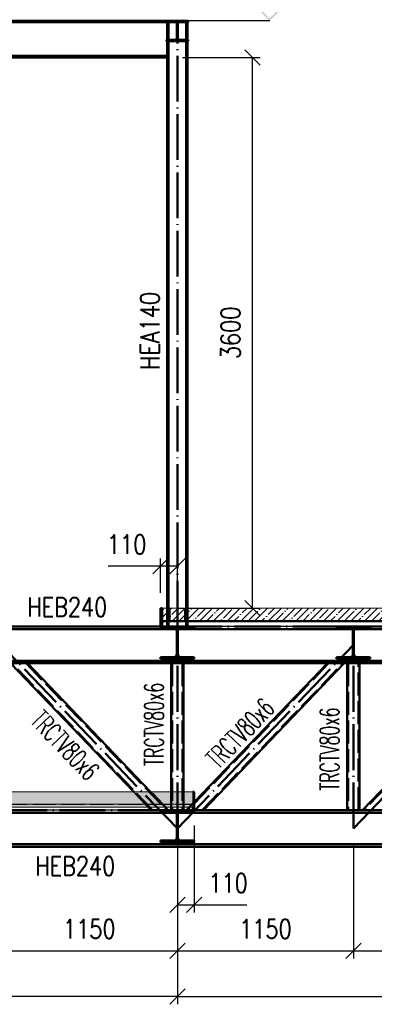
# Paper-space layout 'Layout1' of a CAD drawing. Extents: x -2 to 1033, y -36 to 596.
# Tile 24 of 182: x 190 to 237, y 397 to 525. Entities that reach past the tile are written whole.
import ezdxf

# ---------------------------------------------------------------- set-up
doc = ezdxf.new("R2010")
doc.units = 0
doc.linetypes.add('ACAD_ISO02W100', pattern=[15, 12, -3])
doc.linetypes.add('ACAD_ISO04W100', pattern=[30.5, 24, -3, 0.5, -3])
doc.layers.get('0').update_dxf_attribs({"linetype": 'CONTINUOUS'})
doc.layers.get('DEFPOINTS').update_dxf_attribs({"color": 132, "linetype": 'CONTINUOUS'})
doc.layers.add('AS_INS_ON', color=7, linetype='CONTINUOUS')
for name, color, linetype, lineweight in [('SS_2.ET-HALA_TaO-VESTAVBA_A1÷B2-P.NOSNIK', 172, 'CONTINUOUS', 50), ('SS_2.ET-HALA_TaO-VESTAVBA_A1÷B2-PODLAHA', 9, 'CONTINUOUS', 5), ('SS_2.ET-HALA_TaO-VESTAVBA_A1÷B2-PODLAHA_LEM', 102, 'CONTINUOUS', 50), ('SS_2.ET-HALA_TaO-VESTAVBA_A1÷B2-TRAPEZ.PLECH', 153, 'CONTINUOUS', 18), ('SS_2.ET-HALA_TaO-VESTAVBA_A1÷B2-VAZBA', 200, 'CONTINUOUS', 50), ('SS_2.ET-HALA_TaO-VESTAVBA_A1÷B2-VAZBA2', 51, 'CONTINUOUS', 50), ('SS_KOTY', 3, 'CONTINUOUS', 25), ('SS_POPIS_PROFILU', 13, 'CONTINUOUS', 25), ('SS_SRAFY', 8, 'CONTINUOUS', 18)]:
    doc.layers.add(name, color=color, linetype=linetype, lineweight=lineweight)
doc.styles.add('ROMANS', font='romans.shx', dxfattribs={"width": 0.8})
doc.styles.add('romans.shx', font='romans.shx', dxfattribs={"height": 5})
doc.dimstyles.new('A-1_(2.5)_50AS', dxfattribs={"dimtxt": 2.5, "dimasz": 2, "dimexe": 1, "dimexo": 2, "dimgap": 0, "dimtad": 0, "dimdec": 1, "dimlfac": 50, "dimrnd": 1, "dimtxsty": 'ROMANS', "dimblk1": 'OBLIQUE', "dimblk2": 'OBLIQUE', "dimsah": 1, "dimcen": 2, "dimclrd": 256, "dimclre": 256, "dimclrt": 256, "dimadec": 1, "dimazin": 2, "dimtfac": 0.714286, "dimtdec": 1, "dimtmove": 0, "dimatfit": 3, "dimldrblk": 'OPEN', "dimfxl": 1, "dimtvp": 1.142857, "dimtfill": 1, "dimtolj": 1, "dimlwd": -1, "dimlwe": -1, "dimarcsym": 0})
pattern_1 = [(45, (95.9386, 325.2604), (-0.8980256, 0.8980256), []), (45, (96.8367, 325.2604), (-0.8980256, 0.8980256), [1.5875, -0.3175, 0, -0.3175])]
pattern_2 = [(45, (95.93863, 325.26042), (-0.04490128, 0.04490128), [])]

# ---------------------------------------------------------------- blocks, each defined once
blk = doc.blocks.new('_Oblique')
at = {"color": 0, "linetype": 'ByBlock', "lineweight": -2}
blk.add_line((-0.5, -0.5), (0.5, 0.5), dxfattribs=at)
blk = doc.blocks.new('*D52')
at = {"layer": 'DEFPOINTS', "color": 0, "transparency": 16777216}
for p in [(210.94, 542.19), (73.54, 525.26, -10152.8), (210.94, 525.26, -10152.8)]:
    blk.add_point(p, dxfattribs=at)
at = {"layer": 'SS_KOTY', "transparency": 16777216}
for p, q in [((73.54, 527.26), (73.54, 543.19)), ((73.54, 542.19), (210.94, 542.19)), ((210.94, 527.26), (210.94, 543.19))]:
    blk.add_line(p, q, dxfattribs=at)
at = {"layer": 'SS_KOTY', "transparency": 16777216, "xscale": 2, "yscale": 2, "zscale": 2, "rotation": 180}
blk.add_blockref('_Oblique', (73.54, 542.19), dxfattribs=at)
at = {"layer": 'SS_KOTY', "transparency": 16777216, "xscale": 2, "yscale": 2, "zscale": 2}
blk.add_blockref('_Oblique', (210.94, 542.19), dxfattribs=at)
at = {"layer": 'SS_KOTY', "transparency": 16777216, "insert": (142.24, 545.05), "char_height": 2.5, "attachment_point": 5, "style": 'ROMANS', "bg_fill": 3, "box_fill_scale": 1.1, "bg_fill_color": 256, "bg_fill_true_color": 13158600, "bg_fill_transparency": 0}
blk.add_mtext('\\A1;6870', dxfattribs=at)
blk = doc.blocks.new('_OPEN')
at = {"color": 0, "linetype": 'ByBlock'}
for p, q in [((-1, 0.167), (0, 0)), ((0, 0), (-1, -0.167)), ((0, 0), (-1, 0))]:
    blk.add_line(p, q, dxfattribs=at)
blk = doc.blocks.new('*D57')
at = {"layer": 'DEFPOINTS', "color": 0, "transparency": 16777216}
for p in [(210.94, 419.66, -10152.8), (323.54, 417.26, -10150.4), (323.54, 397.68)]:
    blk.add_point(p, dxfattribs=at)
at = {"layer": 'SS_KOTY', "transparency": 16777216}
for p, q in [((210.94, 417.66), (210.94, 396.68)), ((323.54, 415.26), (323.54, 396.68)), ((210.94, 397.68), (323.54, 397.68))]:
    blk.add_line(p, q, dxfattribs=at)
at = {"layer": 'SS_KOTY', "transparency": 16777216, "xscale": 2, "yscale": 2, "zscale": 2, "rotation": 180}
blk.add_blockref('_Oblique', (210.94, 397.68), dxfattribs=at)
at = {"layer": 'SS_KOTY', "transparency": 16777216, "xscale": 2, "yscale": 2, "zscale": 2}
blk.add_blockref('_Oblique', (323.54, 397.68), dxfattribs=at)
at = {"layer": 'SS_KOTY', "transparency": 16777216, "insert": (267.24, 400.53), "char_height": 2.5, "attachment_point": 5, "style": 'ROMANS', "bg_fill": 3, "box_fill_scale": 1.1, "bg_fill_color": 256, "bg_fill_true_color": 13158600, "bg_fill_transparency": 0}
blk.add_mtext('\\A1;5630', dxfattribs=at)
blk = doc.blocks.new('*D58')
at = {"layer": 'DEFPOINTS', "color": 0, "transparency": 16777216}
for p in [(210.94, 419.66, -10152.8), (95.94, 408.55, -10142.8), (95.94, 397.68)]:
    blk.add_point(p, dxfattribs=at)
at = {"layer": 'SS_KOTY', "transparency": 16777216}
for p, q in [((210.94, 417.66), (210.94, 396.68)), ((95.94, 406.55), (95.94, 396.68)), ((210.94, 397.68), (95.94, 397.68))]:
    blk.add_line(p, q, dxfattribs=at)
at = {"layer": 'SS_KOTY', "transparency": 16777216, "xscale": 2, "yscale": 2, "zscale": 2, "rotation": 180}
blk.add_blockref('_Oblique', (95.94, 397.68), dxfattribs=at)
at = {"layer": 'SS_KOTY', "transparency": 16777216, "xscale": 2, "yscale": 2, "zscale": 2}
blk.add_blockref('_Oblique', (210.94, 397.68), dxfattribs=at)
at = {"layer": 'SS_KOTY', "transparency": 16777216, "insert": (153.44, 400.53), "char_height": 2.5, "attachment_point": 5, "style": 'ROMANS', "bg_fill": 3, "box_fill_scale": 1.1, "bg_fill_color": 256, "bg_fill_true_color": 13158600, "bg_fill_transparency": 0}
blk.add_mtext('\\A1;5750', dxfattribs=at)
blk = doc.blocks.new('*D65')
at = {"layer": 'DEFPOINTS', "color": 0, "transparency": 16777216}
for p in [(187.94, 419.66, -10152.8), (210.94, 419.66, -10152.8), (210.94, 403.68)]:
    blk.add_point(p, dxfattribs=at)
at = {"layer": 'SS_KOTY', "transparency": 16777216}
for p, q in [((187.94, 417.66), (187.94, 402.68)), ((210.94, 417.66), (210.94, 402.68)), ((187.94, 403.68), (210.94, 403.68))]:
    blk.add_line(p, q, dxfattribs=at)
at = {"layer": 'SS_KOTY', "transparency": 16777216, "xscale": 2, "yscale": 2, "zscale": 2, "rotation": 180}
blk.add_blockref('_Oblique', (187.94, 403.68), dxfattribs=at)
at = {"layer": 'SS_KOTY', "transparency": 16777216, "xscale": 2, "yscale": 2, "zscale": 2}
blk.add_blockref('_Oblique', (210.94, 403.68), dxfattribs=at)
at = {"layer": 'SS_KOTY', "transparency": 16777216, "insert": (199.44, 406.53), "char_height": 2.5, "attachment_point": 5, "style": 'ROMANS', "bg_fill": 3, "box_fill_scale": 1.1, "bg_fill_color": 256, "bg_fill_true_color": 13158600, "bg_fill_transparency": 0}
blk.add_mtext('\\A1;1150', dxfattribs=at)
blk = doc.blocks.new('*D66')
at = {"layer": 'DEFPOINTS', "color": 0, "transparency": 16777216}
for p in [(210.94, 419.66, -10152.8), (233.94, 419.66, -10152.8), (233.94, 403.68)]:
    blk.add_point(p, dxfattribs=at)
at = {"layer": 'SS_KOTY', "transparency": 16777216}
for p, q in [((210.94, 417.66), (210.94, 402.68)), ((233.94, 417.66), (233.94, 402.68)), ((210.94, 403.68), (233.94, 403.68))]:
    blk.add_line(p, q, dxfattribs=at)
at = {"layer": 'SS_KOTY', "transparency": 16777216, "xscale": 2, "yscale": 2, "zscale": 2, "rotation": 180}
blk.add_blockref('_Oblique', (210.94, 403.68), dxfattribs=at)
at = {"layer": 'SS_KOTY', "transparency": 16777216, "xscale": 2, "yscale": 2, "zscale": 2}
blk.add_blockref('_Oblique', (233.94, 403.68), dxfattribs=at)
at = {"layer": 'SS_KOTY', "transparency": 16777216, "insert": (222.44, 406.53), "char_height": 2.5, "attachment_point": 5, "style": 'ROMANS', "bg_fill": 3, "box_fill_scale": 1.1, "bg_fill_color": 256, "bg_fill_true_color": 13158600, "bg_fill_transparency": 0}
blk.add_mtext('\\A1;1150', dxfattribs=at)
blk = doc.blocks.new('*D67')
at = {"layer": 'DEFPOINTS', "color": 0, "transparency": 16777216}
for p in [(233.94, 419.66, -10152.8), (256.94, 419.66, -10152.8), (256.94, 403.68)]:
    blk.add_point(p, dxfattribs=at)
at = {"layer": 'SS_KOTY', "transparency": 16777216}
for p, q in [((233.94, 417.66), (233.94, 402.68)), ((256.94, 417.66), (256.94, 402.68)), ((233.94, 403.68), (256.94, 403.68))]:
    blk.add_line(p, q, dxfattribs=at)
at = {"layer": 'SS_KOTY', "transparency": 16777216, "xscale": 2, "yscale": 2, "zscale": 2, "rotation": 180}
blk.add_blockref('_Oblique', (233.94, 403.68), dxfattribs=at)
at = {"layer": 'SS_KOTY', "transparency": 16777216, "xscale": 2, "yscale": 2, "zscale": 2}
blk.add_blockref('_Oblique', (256.94, 403.68), dxfattribs=at)
at = {"layer": 'SS_KOTY', "transparency": 16777216, "insert": (245.44, 406.53), "char_height": 2.5, "attachment_point": 5, "style": 'ROMANS', "bg_fill": 3, "box_fill_scale": 1.1, "bg_fill_color": 256, "bg_fill_true_color": 13158600, "bg_fill_transparency": 0}
blk.add_mtext('\\A1;1150', dxfattribs=at)
blk = doc.blocks.new('*D72')
at = {"layer": 'DEFPOINTS', "color": 0, "transparency": 16777216}
for p in [(209.61, 520.46, -10151.6), (220.74, 520.46), (208.94, 448.46, -10142.8)]:
    blk.add_point(p, dxfattribs=at)
at = {"layer": 'SS_KOTY', "transparency": 16777216}
for p, q in [((211.61, 520.46), (221.74, 520.46)), ((220.74, 448.46), (220.74, 520.46)), ((210.94, 448.46), (221.74, 448.46))]:
    blk.add_line(p, q, dxfattribs=at)
at = {"layer": 'SS_KOTY', "transparency": 16777216, "xscale": 2, "yscale": 2, "zscale": 2}
for p, rotation in [((220.74, 520.46), 90), ((220.74, 448.46), 270)]:
    blk.add_blockref('_Oblique', p, dxfattribs=dict(at, rotation=rotation))
at = {"layer": 'SS_KOTY', "transparency": 16777216, "insert": (217.88, 484.46), "char_height": 2.5, "attachment_point": 5, "rotation": 90, "style": 'ROMANS', "bg_fill": 3, "box_fill_scale": 1.1, "bg_fill_color": 256, "bg_fill_true_color": 13158600, "bg_fill_transparency": 0}
blk.add_mtext('\\A1;3600', dxfattribs=at)
blk = doc.blocks.new('*D73')
at = {"layer": 'DEFPOINTS', "color": 0, "transparency": 16777216}
for p in [(213.14, 422.06, -10142.8), (210.94, 419.66, -10152.8), (213.14, 409.68)]:
    blk.add_point(p, dxfattribs=at)
at = {"layer": 'SS_KOTY', "transparency": 16777216}
for p, q in [((213.14, 420.06), (213.14, 408.68)), ((210.94, 417.66), (210.94, 408.68)), ((210.94, 409.68), (213.14, 409.68)), ((213.14, 409.68), (220, 409.68))]:
    blk.add_line(p, q, dxfattribs=at)
at = {"layer": 'SS_KOTY', "transparency": 16777216, "xscale": 2, "yscale": 2, "zscale": 2, "rotation": 180}
blk.add_blockref('_Oblique', (210.94, 409.68), dxfattribs=at)
at = {"layer": 'SS_KOTY', "transparency": 16777216, "xscale": 2, "yscale": 2, "zscale": 2}
blk.add_blockref('_Oblique', (213.14, 409.68), dxfattribs=at)
at = {"layer": 'SS_KOTY', "transparency": 16777216, "insert": (217.57, 412.53), "char_height": 2.5, "attachment_point": 5, "style": 'ROMANS', "bg_fill": 3, "box_fill_scale": 1.1, "bg_fill_color": 256, "bg_fill_true_color": 13158600, "bg_fill_transparency": 0}
blk.add_mtext('\\A1;110', dxfattribs=at)
blk = doc.blocks.new('*D74')
at = {"layer": 'DEFPOINTS', "color": 0, "transparency": 16777216}
for p in [(208.74, 453.94), (208.74, 448.46, -10142.8), (210.94, 446.06, -10152.8)]:
    blk.add_point(p, dxfattribs=at)
at = {"layer": 'SS_KOTY', "transparency": 16777216}
for p, q in [((208.74, 450.46), (208.74, 454.94)), ((210.94, 448.06), (210.94, 454.94)), ((208.74, 453.94), (201.88, 453.94)), ((210.94, 453.94), (208.74, 453.94))]:
    blk.add_line(p, q, dxfattribs=at)
at = {"layer": 'SS_KOTY', "transparency": 16777216, "xscale": 2, "yscale": 2, "zscale": 2, "rotation": 180}
blk.add_blockref('_Oblique', (208.74, 453.94), dxfattribs=at)
at = {"layer": 'SS_KOTY', "transparency": 16777216, "xscale": 2, "yscale": 2, "zscale": 2}
blk.add_blockref('_Oblique', (210.94, 453.94), dxfattribs=at)
at = {"layer": 'SS_KOTY', "transparency": 16777216, "insert": (204.31, 456.8), "char_height": 2.5, "attachment_point": 5, "style": 'ROMANS', "bg_fill": 3, "box_fill_scale": 1.1, "bg_fill_color": 256, "bg_fill_true_color": 13158600, "bg_fill_transparency": 0}
blk.add_mtext('\\A1;110', dxfattribs=at)

psp = doc.layouts.get("Layout1")

# ---------------------------------------------------------------- hatches: boundary and pattern name
at = {"layer": 'AS_INS_ON'}
psp.add_hatch(color=3, dxfattribs=at).paths.add_polyline_path([(221.1372, 527.4018), (220.9958, 527.2604), (222.9958, 525.2604), (224.9958, 527.2604), (224.8543, 527.4018), (222.9958, 525.5433)])
at = {"layer": 'SS_2.ET-HALA_TaO-VESTAVBA_A1÷B2-PODLAHA'}
h = psp.add_hatch(dxfattribs=at)
h.set_pattern_fill('ANSI35', color=252, scale=0.2, style=0)
h.set_pattern_definition(pattern_1)
h.paths.add_polyline_path([(212.9386, 424.4604), (64.5386, 424.4604), (64.5386, 422.8404), (212.9386, 422.8404)], flags=0)
at = {"layer": 'SS_SRAFY'}
h = psp.add_hatch(dxfattribs=at)
h.set_pattern_fill('ANSI31', color=5, scale=0.02, style=0)
h.set_pattern_definition(pattern_2)
h.paths.add_polyline_path([(231.7386, 442.0804), (231.7386, 441.8604), (236.1386, 441.8604), (236.1386, 442.0804), (234.3686, 442.0804, -0.41421356), (234.0086, 442.4404), (234.0086, 445.4804, -0.41421356), (234.3686, 445.8404), (236.1386, 445.8404), (236.1386, 446.0604), (231.7386, 446.0604), (231.7386, 445.8404), (233.5086, 445.8404, -0.41421356), (233.8686, 445.4804), (233.8686, 442.4404, -0.41421356), (233.5086, 442.0804)], flags=0)

# ---------------------------------------------------------------- linework, layer by layer
at = {"layer": 'SS_2.ET-HALA_TaO-VESTAVBA_A1÷B2-P.NOSNIK', "color": 1, "linetype": 'Continuous', "ltscale": 0.25}
for p, q in [((213.1386, 445.8404), (213.1386, 446.0604)), ((231.7386, 446.0604), (236.1386, 446.0604)), ((231.7386, 446.0604), (231.7386, 445.8404)), ((231.7386, 445.8404), (233.5086, 445.8404)), ((233.8686, 445.4804), (233.8686, 442.4404)), ((234.0086, 442.4404), (234.0086, 445.4804)), ((234.3686, 445.8404), (236.1386, 445.8404)), ((236.1386, 445.8404), (236.1386, 446.0604)), ((210.5086, 442.0804), (208.7386, 442.0804)), ((208.7386, 442.0804), (208.7386, 441.8604)), ((208.7386, 441.8604), (213.1386, 441.8604)), ((213.1386, 442.0804), (211.3686, 442.0804)), ((213.1386, 441.8604), (213.1386, 442.0804)), ((233.5086, 442.0804), (231.7386, 442.0804)), ((231.7386, 442.0804), (231.7386, 441.8604)), ((231.7386, 441.8604), (236.1386, 441.8604)), ((236.1386, 442.0804), (234.3686, 442.0804)), ((236.1386, 441.8604), (236.1386, 442.0804)), ((208.7386, 422.0604), (208.7386, 421.8404))]:
    psp.add_line(p, q, dxfattribs=at)
at = {"layer": 'SS_2.ET-HALA_TaO-VESTAVBA_A1÷B2-P.NOSNIK', "color": 1, "linetype": 'Continuous', "ltscale": 0.25, "extrusion": (-3.7494e-33, 6.12323e-17, -1)}
for centre, start, end in [((-233.5086, 445.4804), 90, 180), ((-234.3686, 445.4804), 0, 90), ((-210.5086, 442.4404), 180, 270), ((-211.3686, 442.4404), 270, 0), ((-233.5086, 442.4404), 180, 270), ((-234.3686, 442.4404), 270, 0)]:
    psp.add_arc(centre, 0.36, start, end, dxfattribs=at)
at = {"layer": 'SS_2.ET-HALA_TaO-VESTAVBA_A1÷B2-PODLAHA', "color": 9, "linetype": 'Continuous', "ltscale": 0.25}
for p, q in [((212.9386, 424.4604), (64.5386, 424.4604)), ((212.9386, 424.4604), (212.9386, 422.8404)), ((212.9386, 422.8404), (137.7553, 422.8404))]:
    psp.add_line(p, q, dxfattribs=at)
at = {"layer": 'SS_2.ET-HALA_TaO-VESTAVBA_A1÷B2-PODLAHA', "color": 9, "linetype": 'ACAD_ISO02W100', "ltscale": 0.25}
for p, q in [((205.2028, 424.4604), (206.7553, 422.8404)), ((209.0269, 422.8404), (207.4744, 424.4604)), ((210.1186, 424.4604), (210.1186, 422.8404)), ((211.7586, 422.8404), (211.7586, 424.4604)), ((64.5386, 422.8075), (212.9386, 422.8075)), ((206.7553, 422.8404), (206.7759, 422.819)), ((206.7759, 422.819), (206.7868, 422.8075)), ((206.7788, 422.816), (206.7759, 422.819)), ((206.7818, 422.8128), (206.7788, 422.816)), ((206.7868, 422.8075), (206.7818, 422.8128)), ((206.7868, 422.8075), (207.459, 422.1062)), ((209.0475, 422.819), (209.0269, 422.8404)), ((209.0475, 422.819), (209.0503, 422.816)), ((209.0501, 422.8162), (209.0475, 422.819)), ((209.0503, 422.816), (209.0501, 422.8162)), ((209.0584, 422.8075), (209.0503, 422.816)), ((210.1186, 422.8404), (210.1186, 422.8209)), ((210.1186, 422.8209), (210.1186, 422.816)), ((210.1186, 422.816), (210.1186, 422.8075)), ((211.7586, 422.8209), (211.7586, 422.8404)), ((211.7586, 422.816), (211.7586, 422.8209)), ((211.7586, 422.8075), (211.7586, 422.816)), ((212.8188, 422.8075), (212.8298, 422.819)), ((212.8188, 422.8075), (212.8269, 422.816)), ((212.8269, 422.816), (212.8298, 422.819)), ((212.8298, 422.819), (212.8503, 422.8404)), ((212.9386, 422.9325), (212.8503, 422.8404)), ((207.459, 422.1062), (207.4656, 422.0992)), ((207.4656, 422.0992), (207.4823, 422.0819))]:
    psp.add_line(p, q, dxfattribs=at)
at = {"layer": 'SS_2.ET-HALA_TaO-VESTAVBA_A1÷B2-PODLAHA_LEM', "color": 1, "linetype": 'Continuous', "ltscale": 0.25}
psp.add_line((213.1386, 424.4604), (212.9386, 424.4604), dxfattribs=at)
at = {"layer": 'SS_2.ET-HALA_TaO-VESTAVBA_A1÷B2-PODLAHA_LEM', "color": 3, "linetype": 'ACAD_ISO02W100', "ltscale": 0.25}
psp.add_line((212.9386, 422.9325), (213.1386, 423.1412), dxfattribs=at)
at = {"layer": 'SS_2.ET-HALA_TaO-VESTAVBA_A1÷B2-TRAPEZ.PLECH', "color": 5, "linetype": 'Continuous', "ltscale": 0.25}
for p, q in [((213.1386, 446.0604), (231.7386, 446.0604)), ((236.1386, 446.0604), (254.7386, 446.0604)), ((190.1386, 422.0604), (208.7386, 422.0604))]:
    psp.add_line(p, q, dxfattribs=at)
at = {"layer": 'SS_2.ET-HALA_TaO-VESTAVBA_A1÷B2-VAZBA', "color": 3, "linetype": 'ACAD_ISO02W100', "ltscale": 0.25}
for p, q in [((233.7692, 445.7204), (234.108, 445.7204)), ((207.6968, 422.0604), (189.2968, 441.2604)), ((233.2586, 441.2604), (233.2586, 422.0604)), ((234.6186, 422.0604), (234.6186, 441.2604)), ((253.6968, 441.2604), (235.2968, 422.0604)), ((207.5306, 422.0604), (205.2306, 424.4604)), ((212.8781, 422.8404), (212.8575, 422.819)), ((212.9386, 422.9036), (212.8781, 422.8404)), ((213.1386, 423.1123), (212.9386, 422.9036))]:
    psp.add_line(p, q, dxfattribs=at)
at = {"layer": 'SS_2.ET-HALA_TaO-VESTAVBA_A1÷B2-VAZBA', "color": 1, "linetype": 'Continuous', "ltscale": 0.25}
for p, q in [((234.108, 445.7204), (256.7692, 445.7204)), ((321.1386, 441.6004), (98.3386, 441.6004)), ((98.3386, 441.2604), (321.1386, 441.2604)), ((189.1306, 441.2604), (205.2306, 424.4604)), ((207.4467, 424.4604), (191.3467, 441.2604)), ((210.1386, 441.2604), (210.1386, 424.4604)), ((211.7386, 424.4604), (211.7386, 441.2604)), ((230.5306, 441.2604), (213.1386, 423.1123)), ((233.1386, 441.2604), (233.1386, 422.0604)), ((234.7386, 422.0604), (234.7386, 441.2604)), ((253.5306, 441.2604), (235.1306, 422.0604))]:
    psp.add_line(p, q, dxfattribs=at)
at = {"layer": 'SS_2.ET-HALA_TaO-VESTAVBA_A1÷B2-VAZBA2', "color": 1, "linetype": 'Continuous', "ltscale": 0.25}
for p, q in [((210.6436, 522.7704), (209.5386, 522.7704)), ((209.5386, 522.7704), (209.5386, 522.6004)), ((212.3386, 522.7704), (211.2336, 522.7704)), ((212.3386, 522.6004), (212.3386, 522.7704)), ((209.5386, 522.6004), (212.3386, 522.6004))]:
    psp.add_line(p, q, dxfattribs=at)
at = {"layer": 'SS_2.ET-HALA_TaO-VESTAVBA_A1÷B2-VAZBA2', "color": 3, "linetype": 'ACAD_ISO02W100', "ltscale": 0.25}
for p, q in [((209.6086, 522.6004), (209.6086, 522.7704)), ((209.7786, 522.7704), (209.7786, 522.6004)), ((209.9386, 522.6004), (209.9386, 522.7704)), ((210.0386, 522.6004), (210.0386, 522.7704)), ((211.8386, 522.7704), (211.8386, 522.6004)), ((211.9386, 522.6004), (211.9386, 522.7704)), ((212.0986, 522.7704), (212.0986, 522.6004)), ((212.2686, 522.7704), (212.2686, 522.6004))]:
    psp.add_line(p, q, dxfattribs=at)
at = {"layer": 'SS_2.ET-HALA_TaO-VESTAVBA_A1÷B2-VAZBA2', "color": 1, "linetype": 'Continuous', "ltscale": 0.25, "extrusion": (-3.7494e-33, 6.12323e-17, -1)}
for centre, start, end in [((-210.6436, 523.0104), 180, 270), ((-211.2336, 523.0104), 270, 0)]:
    psp.add_arc(centre, 0.24, start, end, dxfattribs=at)

# ---------------------------------------------------------------- texts
at = {"layer": 'SS_POPIS_PROFILU', "color": 13, "style": 'romans.shx', "width": 0.6}
for rotation, p in [(90, (209.1386, 427.839)), (46.218875, (216.2899, 427.3253)), (313.781125, (191.6153, 433.5848)), (90, (232.0732, 424.6058))]:
    psp.add_text('TRCTV80x6', height=2.5, rotation=rotation, dxfattribs=at).set_placement(p)

# ---------------------------------------------------------------- dimensions: what is measured, and where the dimension line sits
at = {"layer": 'SS_KOTY'}
dim = psp.add_linear_dim(base=(210.9386, 542.1898), p1=(73.5386, 525.2604, -10152.8), p2=(210.9386, 525.2604, -10152.8), dimstyle='A-1_(2.5)_50AS', override={"dimtmove": 1}, dxfattribs=at)
dim.commit()
dim.dimension.update_dxf_attribs({"geometry": '*D52', "text_midpoint": (142.2386, 545.0469)})
dim = psp.add_linear_dim(base=(220.7398, 520.4604), p1=(208.9386, 448.4604, -10142.8), p2=(209.6086, 520.4604, -10151.6), angle=90, dimstyle='A-1_(2.5)_50AS', dxfattribs=at)
dim.commit()
dim.dimension.update_dxf_attribs({"geometry": '*D72', "text_midpoint": (217.8826, 484.4604)})
dim = psp.add_linear_dim(base=(323.5386, 397.6753), p1=(210.9386, 419.6604, -10152.8), p2=(323.5386, 417.2604, -10150.4), dimstyle='A-1_(2.5)_50AS', dxfattribs=at)
dim.commit()
dim.dimension.update_dxf_attribs({"geometry": '*D57', "text_midpoint": (267.2386, 400.5324)})

# ---------------------------------------------------------------- next in the draw order: hatches: boundary and pattern name
at = {"layer": 'SS_SRAFY'}
h = psp.add_hatch(dxfattribs=at)
h.set_pattern_fill('ANSI31', color=5, scale=0.02, style=0)
h.set_pattern_definition(pattern_2)
h.paths.add_polyline_path([(209.5386, 522.7704), (209.5386, 522.6004), (212.3386, 522.6004), (212.3386, 522.7704), (211.2336, 522.7704, -0.41421356), (210.9936, 523.0104), (210.9936, 524.8504, -0.41421356), (211.2336, 525.0904), (212.3386, 525.0904), (212.3386, 525.2604), (209.5386, 525.2604), (209.5386, 525.0904), (210.6436, 525.0904, -0.41421356), (210.8836, 524.8504), (210.8836, 523.0104, -0.41421356), (210.6436, 522.7704)], flags=0)

# ---------------------------------------------------------------- next in the draw order: linework, layer by layer
at = {"layer": 'AS_INS_ON', "color": 3}
psp.add_line((222.9958, 525.2604), (209.5413, 525.2604), dxfattribs=at)
at = {"layer": 'SS_2.ET-HALA_TaO-VESTAVBA_A1÷B2-VAZBA2', "color": 7, "linetype": 'ACAD_ISO04W100', "ltscale": 0.25}
psp.add_line((210.9386, 525.2604), (73.5386, 525.2604), dxfattribs=at)
at = {"layer": 'SS_2.ET-HALA_TaO-VESTAVBA_A1÷B2-VAZBA2', "color": 1, "linetype": 'Continuous', "ltscale": 0.25}
for p, q in [((209.5386, 525.2604), (166.9386, 525.2604)), ((212.3386, 525.2604), (209.5386, 525.2604)), ((209.5386, 525.2604), (209.5386, 525.0904)), ((212.3386, 525.0904), (212.3386, 525.2604)), ((209.6086, 525.0644), (165.7709, 525.0644)), ((209.5386, 525.0904), (210.6436, 525.0904)), ((209.6086, 522.7704), (209.6086, 525.0904)), ((209.7786, 525.0904), (209.7786, 522.7704)), ((210.8836, 524.8504), (210.8836, 523.0104)), ((210.9936, 523.0104), (210.9936, 524.8504)), ((211.2336, 525.0904), (212.3386, 525.0904)), ((212.0986, 525.0904), (212.0986, 522.7704)), ((212.2686, 525.0904), (212.2686, 522.7704)), ((209.6086, 520.6564), (74.8686, 520.6564)), ((74.8686, 520.4604), (209.6086, 520.4604))]:
    psp.add_line(p, q, dxfattribs=at)
at = {"layer": 'SS_2.ET-HALA_TaO-VESTAVBA_A1÷B2-VAZBA2', "color": 3, "linetype": 'ACAD_ISO02W100', "ltscale": 0.25}
for p, q in [((209.6086, 525.0904), (209.6086, 525.2604)), ((209.7786, 525.2604), (209.7786, 525.0904)), ((209.9386, 525.0904), (209.9386, 525.2604)), ((210.0386, 525.0904), (210.0386, 525.2604)), ((211.8386, 525.2604), (211.8386, 525.0904)), ((211.9386, 525.0904), (211.9386, 525.2604)), ((212.0986, 525.2604), (212.0986, 525.0904)), ((212.2686, 525.2604), (212.2686, 525.0904))]:
    psp.add_line(p, q, dxfattribs=at)
at = {"layer": 'SS_2.ET-HALA_TaO-VESTAVBA_A1÷B2-VAZBA2', "color": 1, "linetype": 'Continuous', "ltscale": 0.25, "extrusion": (-3.7494e-33, 6.12323e-17, -1)}
for centre, start, end in [((-210.6436, 524.8504), 90, 180), ((-211.2336, 524.8504), 0, 90)]:
    psp.add_arc(centre, 0.24, start, end, dxfattribs=at)

# ---------------------------------------------------------------- next in the draw order: texts
at = {"layer": 'SS_POPIS_PROFILU', "color": 13, "style": 'romans.shx', "width": 0.8}
psp.add_text('HEA140', height=2.5, rotation=90, dxfattribs=at).set_placement((208.6086, 479.6166))

# ---------------------------------------------------------------- next in the draw order: dimensions: what is measured, and where the dimension line sits
at = {"layer": 'SS_KOTY'}
dim = psp.add_linear_dim(base=(208.7386, 453.9406), p1=(210.9386, 446.0604, -10152.8), p2=(208.7386, 448.4604, -10142.8), dimstyle='A-1_(2.5)_50AS', dxfattribs=at)
dim.commit()
dim.dimension.update_dxf_attribs({"geometry": '*D74', "text_midpoint": (204.3101, 456.7977)})
dim = psp.add_linear_dim(base=(95.9386, 397.6753), p1=(210.9386, 419.6604, -10152.8), p2=(95.9386, 408.5462, -10142.8), dimstyle='A-1_(2.5)_50AS', override={"dimtmove": 1}, dxfattribs=at)
dim.commit()
dim.dimension.update_dxf_attribs({"geometry": '*D58', "text_midpoint": (153.4386, 400.5324)})

# ---------------------------------------------------------------- next in the draw order: hatches: boundary and pattern name
at = {"layer": 'SS_2.ET-HALA_TaO-VESTAVBA_A1÷B2-PODLAHA'}
h = psp.add_hatch(dxfattribs=at)
h.set_pattern_fill('ANSI35', color=252, scale=0.2, style=0)
h.set_pattern_definition(pattern_1)
h.paths.add_polyline_path([(325.7386, 448.4604), (208.9386, 448.4604), (208.9386, 446.8404), (325.7386, 446.8404)], flags=0)
h = psp.add_hatch(dxfattribs=at)
h.set_pattern_fill('ANSI35', color=252, scale=0.2, style=0)
h.set_pattern_definition(pattern_1)
h.paths.add_polyline_path([(208.9386, 446.8404), (208.9386, 446.7304), (325.7386, 446.7304), (325.7386, 446.8404)], flags=0)
at = {"layer": 'SS_SRAFY'}
h = psp.add_hatch(dxfattribs=at)
h.set_pattern_fill('ANSI31', color=5, scale=0.02, style=0)
h.set_pattern_definition(pattern_2)
h.paths.add_polyline_path([(208.7386, 446.0604), (208.9386, 446.0604), (208.9386, 448.4604), (208.7386, 448.4604)], flags=0)
h = psp.add_hatch(dxfattribs=at)
h.set_pattern_fill('ANSI31', color=5, scale=0.02, style=0)
h.set_pattern_definition(pattern_2)
h.paths.add_polyline_path([(208.7386, 442.0804), (208.7386, 441.8604), (213.1386, 441.8604), (213.1386, 442.0804), (211.3686, 442.0804, -0.41421356), (211.0086, 442.4404), (211.0086, 445.4804, -0.41421356), (211.3686, 445.8404), (213.1386, 445.8404), (213.1386, 446.0604), (208.7386, 446.0604), (208.7386, 445.8404), (210.5086, 445.8404, -0.41421356), (210.8686, 445.4804), (210.8686, 442.4404, -0.41421356), (210.5086, 442.0804)], flags=0)

# ---------------------------------------------------------------- next in the draw order: linework, layer by layer
at = {"layer": 'SS_2.ET-HALA_TaO-VESTAVBA_A1÷B2-P.NOSNIK', "color": 1, "linetype": 'Continuous', "ltscale": 0.25}
for p, q in [((208.7386, 446.0604), (208.7386, 445.8404)), ((208.7386, 445.8404), (210.5086, 445.8404)), ((208.9386, 446.0604), (213.1386, 446.0604)), ((210.8686, 445.4804), (210.8686, 442.4404)), ((211.0086, 442.4404), (211.0086, 445.4804)), ((211.3686, 445.8404), (213.1386, 445.8404))]:
    psp.add_line(p, q, dxfattribs=at)
at = {"layer": 'SS_2.ET-HALA_TaO-VESTAVBA_A1÷B2-P.NOSNIK', "color": 1, "linetype": 'Continuous', "ltscale": 0.25, "extrusion": (-3.7494e-33, 6.12323e-17, -1)}
for centre, start, end in [((-210.5086, 445.4804), 90, 180), ((-211.3686, 445.4804), 0, 90)]:
    psp.add_arc(centre, 0.36, start, end, dxfattribs=at)
at = {"layer": 'SS_2.ET-HALA_TaO-VESTAVBA_A1÷B2-PODLAHA', "color": 9, "linetype": 'Continuous', "ltscale": 0.25}
for p, q in [((325.7386, 448.4604), (208.9386, 448.4604)), ((210.1186, 446.8404), (208.9386, 446.8404)), ((208.9386, 446.7304), (325.7386, 446.7304)), ((325.7386, 446.8404), (210.1186, 446.8404))]:
    psp.add_line(p, q, dxfattribs=at)
at = {"layer": 'SS_2.ET-HALA_TaO-VESTAVBA_A1÷B2-PODLAHA', "color": 9, "linetype": 'ACAD_ISO02W100', "ltscale": 0.25}
for p, q in [((209.5886, 448.4604), (209.5886, 446.8404)), ((209.7986, 446.8404), (209.7986, 448.4604)), ((210.0186, 448.4604), (210.0186, 446.8404)), ((211.8586, 448.4604), (211.8586, 446.8404)), ((212.0786, 446.8404), (212.0786, 448.4604)), ((212.2886, 446.8404), (212.2886, 448.4604)), ((325.7386, 446.8075), (208.9386, 446.8075)), ((209.5886, 446.8404), (209.5886, 446.0819)), ((209.7995, 446.8404), (209.7986, 446.8382)), ((209.7986, 446.0819), (209.7986, 446.8404)), ((209.7986, 446.8382), (209.7986, 446.8404)), ((212.0786, 446.8382), (212.0778, 446.8404)), ((212.0786, 446.0819), (212.0786, 446.8404)), ((212.0786, 446.8382), (212.0786, 446.8404)), ((212.2886, 446.0819), (212.2886, 446.8404)), ((325.7386, 446.1062), (208.9386, 446.1062)), ((325.7386, 446.0819), (208.9386, 446.0819))]:
    psp.add_line(p, q, dxfattribs=at)
at = {"layer": 'SS_2.ET-HALA_TaO-VESTAVBA_A1÷B2-PODLAHA_LEM', "color": 1, "linetype": 'Continuous', "ltscale": 0.25}
for p, q in [((208.9386, 448.4604), (208.7386, 448.4604)), ((208.7386, 448.4604), (208.7386, 446.0604)), ((208.9386, 448.4604), (208.9386, 446.0604)), ((208.7386, 446.0604), (208.9386, 446.0604))]:
    psp.add_line(p, q, dxfattribs=at)
at = {"layer": 'SS_2.ET-HALA_TaO-VESTAVBA_A1÷B2-TRAPEZ.PLECH', "color": 5, "linetype": 'Continuous', "ltscale": 0.25}
for p, q in [((208.9386, 446.695), (325.7386, 446.695)), ((325.7386, 446.0933), (208.9386, 446.0933))]:
    psp.add_line(p, q, dxfattribs=at)
at = {"layer": 'SS_2.ET-HALA_TaO-VESTAVBA_A1÷B2-VAZBA', "color": 7, "linetype": 'ACAD_ISO04W100', "ltscale": 0.25}
psp.add_line((323.5386, 446.0604), (95.9386, 446.0604), dxfattribs=at)
at = {"layer": 'SS_2.ET-HALA_TaO-VESTAVBA_A1÷B2-VAZBA', "color": 1, "linetype": 'Continuous', "ltscale": 0.25}
for p, q in [((98.3386, 446.0604), (208.7386, 446.0604)), ((98.3386, 445.7204), (210.7692, 445.7204)), ((211.108, 445.7204), (233.7692, 445.7204))]:
    psp.add_line(p, q, dxfattribs=at)
at = {"layer": 'SS_2.ET-HALA_TaO-VESTAVBA_A1÷B2-VAZBA', "color": 3, "linetype": 'ACAD_ISO02W100', "ltscale": 0.25}
psp.add_line((210.7692, 445.7204), (211.108, 445.7204), dxfattribs=at)
at = {"layer": 'SS_2.ET-HALA_TaO-VESTAVBA_A1÷B2-VAZBA2', "color": 7, "linetype": 'ACAD_ISO04W100', "ltscale": 0.25}
psp.add_line((210.9386, 446.0604), (210.9386, 525.2604), dxfattribs=at)
at = {"layer": 'SS_2.ET-HALA_TaO-VESTAVBA_A1÷B2-VAZBA2', "color": 1, "linetype": 'Continuous', "ltscale": 0.25}
for p, q in [((209.6086, 448.4604), (209.6086, 522.6004)), ((209.7786, 522.6004), (209.7786, 448.4604)), ((212.0986, 522.6004), (212.0986, 448.4604)), ((212.2686, 522.6004), (212.2686, 448.4604))]:
    psp.add_line(p, q, dxfattribs=at)
at = {"layer": 'SS_2.ET-HALA_TaO-VESTAVBA_A1÷B2-VAZBA2', "color": 3, "linetype": 'ACAD_ISO02W100', "ltscale": 0.25}
for p, q in [((209.6086, 446.0604), (209.6086, 448.4604)), ((209.7786, 448.4604), (209.7786, 446.0604)), ((212.0986, 448.4604), (212.0986, 446.0604)), ((212.2686, 448.4604), (212.2686, 446.0604))]:
    psp.add_line(p, q, dxfattribs=at)

# ---------------------------------------------------------------- next in the draw order: texts
at = {"layer": 'SS_POPIS_PROFILU', "color": 13, "style": 'romans.shx', "width": 0.8}
psp.add_text('HEB240', height=2.5, dxfattribs=at).set_placement((191.3229, 447.3629))

# ---------------------------------------------------------------- next in the draw order: dimensions: what is measured, and where the dimension line sits
at = {"layer": 'SS_KOTY'}
dim = psp.add_linear_dim(base=(210.9386, 403.6753), p1=(187.9386, 419.6604, -10152.8), p2=(210.9386, 419.6604, -10152.8), dimstyle='A-1_(2.5)_50AS', override={"dimtmove": 1}, dxfattribs=at)
dim.commit()
dim.dimension.update_dxf_attribs({"geometry": '*D65', "text_midpoint": (199.4386, 406.5324)})

# ---------------------------------------------------------------- next in the draw order: linework, layer by layer
at = {"layer": 'SS_2.ET-HALA_TaO-VESTAVBA_A1÷B2-P.NOSNIK', "color": 1, "linetype": 'Continuous', "ltscale": 0.25}
psp.add_line((208.7386, 418.0804), (208.7386, 417.8604), dxfattribs=at)

# ---------------------------------------------------------------- next in the draw order: texts
at = {"layer": 'SS_POPIS_PROFILU', "color": 13, "style": 'romans.shx', "width": 0.8}
psp.add_text('HEB240', height=2.5, dxfattribs=at).set_placement((192.3685, 413.5011))

# ---------------------------------------------------------------- next in the draw order: dimensions: what is measured, and where the dimension line sits
at = {"layer": 'SS_KOTY'}
dim = psp.add_linear_dim(base=(233.9386, 403.6753), p1=(210.9386, 419.6604, -10152.8), p2=(233.9386, 419.6604, -10152.8), dimstyle='A-1_(2.5)_50AS', override={"dimtmove": 1}, dxfattribs=at)
dim.commit()
dim.dimension.update_dxf_attribs({"geometry": '*D66', "text_midpoint": (222.4386, 406.5324)})

# ---------------------------------------------------------------- next in the draw order: dimensions: what is measured, and where the dimension line sits
dim = psp.add_linear_dim(base=(213.1386, 409.6753), p1=(210.9386, 419.6604, -10152.8), p2=(213.1386, 422.0604, -10142.8), dimstyle='A-1_(2.5)_50AS', dxfattribs=at)
dim.commit()
dim.dimension.update_dxf_attribs({"geometry": '*D73', "text_midpoint": (217.5672, 412.5324)})
dim = psp.add_linear_dim(base=(256.9386, 403.6753), p1=(233.9386, 419.6604, -10152.8), p2=(256.9386, 419.6604, -10152.8), dimstyle='A-1_(2.5)_50AS', override={"dimtmove": 1}, dxfattribs=at)
dim.commit()
dim.dimension.update_dxf_attribs({"geometry": '*D67', "text_midpoint": (245.4386, 406.5324)})

# ---------------------------------------------------------------- next in the draw order: hatches: boundary and pattern name
at = {"layer": 'SS_2.ET-HALA_TaO-VESTAVBA_A1÷B2-PODLAHA'}
h = psp.add_hatch(dxfattribs=at)
h.set_pattern_fill('ANSI35', color=252, scale=0.2, style=0)
h.set_pattern_definition(pattern_1)
h.paths.add_polyline_path([(64.5386, 422.8404), (64.5386, 422.4681), (212.9386, 422.4681), (212.9386, 422.8404)], flags=0)
at = {"layer": 'SS_SRAFY'}
h = psp.add_hatch(dxfattribs=at)
h.set_pattern_fill('ANSI31', color=5, scale=0.02, style=0)
h.set_pattern_definition(pattern_2)
h.paths.add_polyline_path([(213.1386, 424.4604), (212.9386, 424.4604), (212.9386, 422.0604), (213.1386, 422.0604)], flags=0)
h = psp.add_hatch(dxfattribs=at)
h.set_pattern_fill('ANSI31', color=5, scale=0.02, style=0)
h.set_pattern_definition(pattern_2)
h.paths.add_polyline_path([(208.7386, 418.0804), (208.7386, 417.8604), (213.1386, 417.8604), (213.1386, 418.0804), (211.3686, 418.0804, -0.41421356), (211.0086, 418.4404), (211.0086, 421.4804, -0.41421356), (211.3686, 421.8404), (213.1386, 421.8404), (213.1386, 422.0604), (208.7386, 422.0604), (208.7386, 421.8404), (210.5086, 421.8404, -0.41421356), (210.8686, 421.4804), (210.8686, 418.4404, -0.41421356), (210.5086, 418.0804)], flags=0)

# ---------------------------------------------------------------- next in the draw order: linework, layer by layer
at = {"layer": 'SS_2.ET-HALA_TaO-VESTAVBA_A1÷B2-P.NOSNIK', "color": 1, "linetype": 'Continuous', "ltscale": 0.25}
for p, q in [((208.7386, 422.0604), (213.1386, 422.0604)), ((208.7386, 421.8404), (210.5086, 421.8404)), ((210.8686, 421.4804), (210.8686, 418.4404)), ((211.0086, 418.4404), (211.0086, 421.4804)), ((211.3686, 421.8404), (213.1386, 421.8404)), ((213.1386, 421.8404), (213.1386, 422.0604)), ((210.5086, 418.0804), (208.7386, 418.0804)), ((208.7386, 417.8604), (213.1386, 417.8604)), ((213.1386, 418.0804), (211.3686, 418.0804)), ((213.1386, 417.8604), (213.1386, 418.0804))]:
    psp.add_line(p, q, dxfattribs=at)
at = {"layer": 'SS_2.ET-HALA_TaO-VESTAVBA_A1÷B2-P.NOSNIK', "color": 1, "linetype": 'Continuous', "ltscale": 0.25, "extrusion": (-3.7494e-33, 6.12323e-17, -1)}
for centre, start, end in [((-210.5086, 421.4804), 90, 180), ((-211.3686, 421.4804), 0, 90), ((-210.5086, 418.4404), 180, 270), ((-211.3686, 418.4404), 270, 0)]:
    psp.add_arc(centre, 0.36, start, end, dxfattribs=at)
at = {"layer": 'SS_2.ET-HALA_TaO-VESTAVBA_A1÷B2-PODLAHA', "color": 9, "linetype": 'ACAD_ISO02W100', "ltscale": 0.25}
for p, q in [((209.3837, 422.4681), (209.0584, 422.8075)), ((209.7306, 422.1062), (209.3837, 422.4681)), ((210.1186, 422.8075), (210.1186, 422.1062)), ((211.7586, 422.1062), (211.7586, 422.8075)), ((212.4208, 422.3922), (212.1276, 422.0862)), ((212.1467, 422.1062), (212.4208, 422.3922)), ((212.4935, 422.4681), (212.4208, 422.3922)), ((212.4935, 422.4681), (212.8188, 422.8075)), ((212.5295, 422.5056), (212.4935, 422.4681)), ((64.5386, 422.1062), (212.9386, 422.1062)), ((64.5386, 422.0819), (212.9386, 422.0819)), ((209.7372, 422.0992), (209.7306, 422.1062)), ((209.7503, 422.0855), (209.7372, 422.0992)), ((209.7538, 422.0819), (209.7497, 422.0862)), ((209.7503, 422.0855), (209.7538, 422.0819)), ((210.1186, 422.1062), (210.1186, 422.0992)), ((210.1186, 422.0992), (210.1186, 422.0819)), ((211.7586, 422.0992), (211.7586, 422.1062)), ((211.7586, 422.0819), (211.7586, 422.0992)), ((212.1276, 422.0862), (212.1234, 422.0819)), ((212.1234, 422.0819), (212.1269, 422.0855)), ((212.1269, 422.0855), (212.14, 422.0992)), ((212.14, 422.0992), (212.1467, 422.1062))]:
    psp.add_line(p, q, dxfattribs=at)
at = {"layer": 'SS_2.ET-HALA_TaO-VESTAVBA_A1÷B2-PODLAHA', "color": 9, "linetype": 'Continuous', "ltscale": 0.25}
psp.add_line((212.9386, 422.8404), (212.9386, 422.4681), dxfattribs=at)
at = {"layer": 'SS_2.ET-HALA_TaO-VESTAVBA_A1÷B2-PODLAHA_LEM', "color": 1, "linetype": 'Continuous', "ltscale": 0.25}
for p, q in [((213.1386, 422.0604), (213.1386, 424.4604)), ((212.9386, 422.4327), (212.9386, 422.0604))]:
    psp.add_line(p, q, dxfattribs=at)
at = {"layer": 'SS_2.ET-HALA_TaO-VESTAVBA_A1÷B2-TRAPEZ.PLECH', "color": 5, "linetype": 'Continuous', "ltscale": 0.25}
for p, q in [((212.9386, 422.4681), (64.5386, 422.4681)), ((212.9386, 422.4327), (64.5386, 422.4327)), ((212.9386, 422.4681), (212.9386, 422.4327)), ((64.5386, 422.0933), (212.9386, 422.0933))]:
    psp.add_line(p, q, dxfattribs=at)
at = {"layer": 'SS_2.ET-HALA_TaO-VESTAVBA_A1÷B2-VAZBA', "color": 7, "linetype": 'ACAD_ISO04W100', "ltscale": 0.25}
for p, q in [((210.9386, 419.6604), (187.9386, 443.6604)), ((210.9386, 419.6604), (210.9386, 443.6604)), ((210.9386, 419.6604), (233.9386, 443.6604)), ((233.9386, 419.6604), (233.9386, 443.6604)), ((233.9386, 419.6604), (256.9386, 443.6604)), ((323.5386, 422.0604), (95.9386, 422.0604))]:
    psp.add_line(p, q, dxfattribs=at)
at = {"layer": 'SS_2.ET-HALA_TaO-VESTAVBA_A1÷B2-VAZBA', "color": 3, "linetype": 'ACAD_ISO02W100', "ltscale": 0.25}
for p, q in [((191.1805, 441.2604), (209.5805, 422.0604)), ((210.2586, 441.2604), (210.2586, 422.0604)), ((211.6186, 441.2604), (211.6186, 422.0604)), ((230.6968, 441.2604), (212.2968, 422.0604)), ((214.1805, 422.0604), (232.5805, 441.2604)), ((209.7467, 422.0604), (207.4467, 424.4604)), ((210.1386, 422.0604), (210.1386, 424.4604)), ((211.7386, 424.4604), (211.7386, 422.0604)), ((212.1306, 422.0604), (213.1386, 423.1123)), ((210.7692, 421.7204), (211.108, 421.7204)), ((212.1511, 422.0819), (212.1306, 422.0604)), ((212.3173, 422.0819), (212.2968, 422.0604))]:
    psp.add_line(p, q, dxfattribs=at)
at = {"layer": 'SS_2.ET-HALA_TaO-VESTAVBA_A1÷B2-VAZBA', "color": 1, "linetype": 'Continuous', "ltscale": 0.25}
for p, q in [((214.3467, 422.0604), (232.7467, 441.2604)), ((188.108, 421.7204), (210.7692, 421.7204)), ((211.108, 421.7204), (321.1386, 421.7204)), ((213.1386, 422.0604), (321.1386, 422.0604)), ((321.1386, 417.6004), (98.3386, 417.6004)), ((98.3386, 417.2604), (321.1386, 417.2604))]:
    psp.add_line(p, q, dxfattribs=at)

doc.saveas('drawing.dxf')
